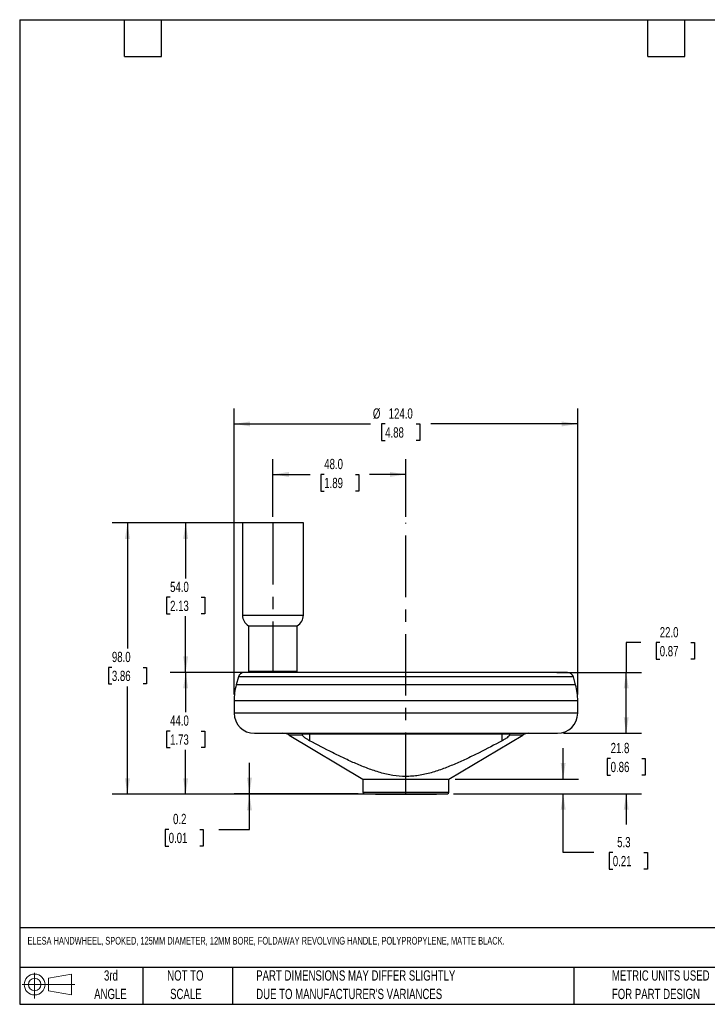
# Model space of a CAD drawing. Header units: millimetres. Extents: x 11 to 478, y 11 to 367.
# Tile 1 of 3: x 11 to 259, y 11 to 367. Entities that reach past the tile are written whole.
import ezdxf

# ---------------------------------------------------------------- set-up
doc = ezdxf.new("R2010")
doc.units = ezdxf.units.MM
doc.header["$LTSCALE"] = 1.75
doc.linetypes.add('CENTERX2', pattern=[20.32, 12.7, -2.54, 2.54, -2.54])
doc.layers.add('CENTER', color=40, linetype='CENTERX2')
doc.layers.add('DIMENSIONS', color=140, linetype='Continuous', lineweight=25)
doc.layers.add('TEXT', color=140, linetype='Continuous', lineweight=25)
doc.styles.add('SLDTEXTSTYLE0', font='TXT', dxfattribs={"width": 0.7})
doc.dimstyles.new('SLDDIMSTYLE0', dxfattribs={"dimtxt": 3.776514, "dimasz": 5.7785, "dimexe": 0, "dimexo": 0.0625, "dimgap": 0.944128, "dimtad": 0, "dimtih": 1, "dimtoh": 1, "dimrnd": 1e-09, "dimzin": 4, "dimdsep": 46, "dimtxsty": 'SLDTEXTSTYLE0', "dimsah": 1, "dimcen": 0.09, "dimadec": 0, "dimazin": 1, "dimtfac": 1, "dimtofl": 0, "dimtmove": 0, "dimatfit": 3, "dimfxl": 0, "dimfrac": 2, "dimtolj": 1, "dimtzin": 12, "dimarcsym": 0})
doc.dimstyles.new('SLDDIMSTYLE1', dxfattribs={"dimtxt": 3.776514, "dimasz": 5.7785, "dimexe": 0, "dimexo": 0.0625, "dimgap": 0.944128, "dimtad": 0, "dimtih": 1, "dimtoh": 1, "dimrnd": 1e-09, "dimzin": 12, "dimdsep": 46, "dimtxsty": 'SLDTEXTSTYLE0', "dimsah": 1, "dimcen": 0.09, "dimadec": 0, "dimazin": 3, "dimtfac": 1, "dimtmove": 0, "dimatfit": 0, "dimfxl": 0, "dimfrac": 2, "dimtolj": 1, "dimtzin": 12, "dimarcsym": 0})
doc.dimstyles.new('SLDDIMSTYLE2', dxfattribs={"dimtxt": 3.776514, "dimasz": 5.7785, "dimexe": 0, "dimexo": 0.0625, "dimgap": 0.944128, "dimtad": 0, "dimtih": 1, "dimtoh": 1, "dimrnd": 1e-09, "dimdsep": 46, "dimtxsty": 'SLDTEXTSTYLE0', "dimsah": 1, "dimcen": 0.09, "dimadec": 0, "dimazin": 2, "dimtfac": 1, "dimtmove": 0, "dimatfit": 0, "dimfxl": 0, "dimfrac": 2, "dimtolj": 1, "dimtzin": 12, "dimarcsym": 0})

# ---------------------------------------------------------------- blocks, each defined once
blk = doc.blocks.new('Block11')
at = {"color": 7, "linetype": 'Continuous', "lineweight": 18}
for p, q in [((4.53, 9.29), (4.53, 0)), ((9.59, 7.29), (17.81, 8.81)), ((9.59, 2.79), (9.59, 7.29)), ((17.81, 8.81), (17.81, 1.28)), ((0, 5.04), (19.03, 5.04)), ((9.59, 2.79), (17.81, 1.28))]:
    blk.add_line(p, q, dxfattribs=at)
for radius in [3.76, 2.25]:
    blk.add_circle((4.53, 5.04), radius, dxfattribs=at)
blk = doc.blocks.new('Block12')
at = {"color": 7, "linetype": 'Continuous'}
blk.add_blockref('Block11', (0, 0), dxfattribs=at)
blk = doc.blocks.new('SW_NOTE_0_2')
at = {"layer": 'TEXT', "color": 0, "char_height": 3.7042, "attachment_point": 1, "style": 'SLDTEXTSTYLE0'}
for s, insert in [('PART DIMENSIONS MAY DIFFER SLIGHTLY', (0, 4.77)), ("DUE TO MANUFACTURER'S VARIANCES", (0, -1.91))]:
    blk.add_mtext(s, dxfattribs=dict(at, insert=insert))
blk = doc.blocks.new('SW_NOTE_0_3')
at = {"layer": 'TEXT', "color": 0, "char_height": 3.704, "attachment_point": 2, "style": 'SLDTEXTSTYLE0'}
for s, insert in [('NOT TO', (9.2, 4.77)), ('SCALE', (9.37, -1.91))]:
    blk.add_mtext(s, dxfattribs=dict(at, insert=insert))
blk = doc.blocks.new('SW_NOTE_0_4')
at = {"layer": 'TEXT', "color": 0, "char_height": 3.704, "attachment_point": 2, "style": 'SLDTEXTSTYLE0'}
for s, insert in [('3rd', (4.05, 4.77)), ('ANGLE', (3.88, -1.91))]:
    blk.add_mtext(s, dxfattribs=dict(at, insert=insert))
blk = doc.blocks.new('SW_NOTE_0_5')
at = {"layer": 'TEXT', "color": 0, "char_height": 3.7042, "attachment_point": 1, "style": 'SLDTEXTSTYLE0'}
for s, insert in [('METRIC UNITS USED', (0, 4.77)), ('FOR PART DESIGN', (0, -1.91))]:
    blk.add_mtext(s, dxfattribs=dict(at, insert=insert))
blk = doc.blocks.new('_D')
at = {"layer": 'DIMENSIONS'}
for p, q in [((100.28, 184.98), (65.44, 184.98)), ((71, 184.98), (71, 164.95)), ((65.39, 158.1), (64.12, 158.1)), ((64.12, 158.1), (64.12, 152.1)), ((76.61, 158.1), (77.88, 158.1)), ((77.88, 158.1), (77.88, 152.1)), ((64.12, 152.1), (65.39, 152.1)), ((71, 130.98), (71, 151.25)), ((77.88, 152.1), (76.61, 152.1)), ((91.92, 130.98), (65.44, 130.98))]:
    blk.add_line(p, q, dxfattribs=at)
for points in [[(71, 184.98), (70.11, 179.2), (71.89, 179.2)], [(71, 130.98), (71.89, 136.76), (70.11, 136.76)]]:
    blk.add_solid(points, dxfattribs=at)
at = {"layer": 'DIMENSIONS', "char_height": 3.704, "attachment_point": 1, "style": 'SLDTEXTSTYLE0'}
for s, insert in [('54.0', (65.39, 163.72)), ('2.13', (65.39, 156.87))]:
    blk.add_mtext(s, dxfattribs=dict(at, insert=insert))
blk = doc.blocks.new('_D_1')
at = {"layer": 'DIMENSIONS'}
for p, q in [((100.28, 130.97), (65.44, 130.97)), ((71, 130.97), (71, 116.66)), ((65.39, 109.81), (64.12, 109.81)), ((64.12, 109.81), (64.12, 103.81)), ((76.61, 109.81), (77.88, 109.81)), ((77.88, 109.81), (77.88, 103.81)), ((64.12, 103.81), (65.39, 103.81)), ((77.88, 103.81), (76.61, 103.81)), ((71, 86.98), (71, 102.96)), ((137.28, 86.98), (65.44, 86.98))]:
    blk.add_line(p, q, dxfattribs=at)
for points in [[(71, 130.97), (70.11, 125.2), (71.89, 125.2)], [(71, 86.98), (71.89, 92.76), (70.11, 92.76)]]:
    blk.add_solid(points, dxfattribs=at)
at = {"layer": 'DIMENSIONS', "char_height": 3.704, "attachment_point": 1, "style": 'SLDTEXTSTYLE0'}
for s, insert in [('44.0', (65.39, 115.43)), ('1.73', (65.39, 108.58))]:
    blk.add_mtext(s, dxfattribs=dict(at, insert=insert))
blk = doc.blocks.new('_D_2')
at = {"layer": 'DIMENSIONS'}
for p, q in [((102.5, 187.2), (102.5, 208.03)), ((150.5, 187.2), (150.5, 208.03)), ((102.5, 202.48), (115.91, 202.48)), ((121.03, 202.48), (119.76, 202.48)), ((119.76, 202.48), (119.76, 196.48)), ((132.25, 202.48), (133.52, 202.48)), ((133.52, 202.48), (133.52, 196.48)), ((150.5, 202.48), (137.36, 202.48)), ((119.76, 196.48), (121.03, 196.48)), ((133.52, 196.48), (132.25, 196.48))]:
    blk.add_line(p, q, dxfattribs=at)
for points in [[(102.5, 202.48), (108.28, 201.59), (108.28, 203.37)], [(150.5, 202.48), (144.72, 203.37), (144.72, 201.59)]]:
    blk.add_solid(points, dxfattribs=at)
at = {"layer": 'DIMENSIONS', "char_height": 3.704, "attachment_point": 1, "style": 'SLDTEXTSTYLE0'}
for s, insert in [('48.0', (121.03, 208.1)), ('1.89', (121.03, 201.25))]:
    blk.add_mtext(s, dxfattribs=dict(at, insert=insert))
blk = doc.blocks.new('_D_3')
at = {"layer": 'DIMENSIONS'}
for p, q in [((89.28, 184.98), (44.44, 184.98)), ((50, 184.98), (50, 139.65)), ((44.39, 132.8), (43.12, 132.8)), ((43.12, 132.8), (43.12, 126.8)), ((55.61, 132.8), (56.88, 132.8)), ((56.88, 132.8), (56.88, 126.8)), ((43.12, 126.8), (44.39, 126.8)), ((50, 86.98), (50, 125.95)), ((56.88, 126.8), (55.61, 126.8)), ((137.28, 86.98), (44.44, 86.98))]:
    blk.add_line(p, q, dxfattribs=at)
for points in [[(50, 184.98), (49.11, 179.2), (50.89, 179.2)], [(50, 86.98), (50.89, 92.76), (49.11, 92.76)]]:
    blk.add_solid(points, dxfattribs=at)
at = {"layer": 'DIMENSIONS', "char_height": 3.704, "attachment_point": 1, "style": 'SLDTEXTSTYLE0'}
for s, insert in [('98.0', (44.39, 138.42)), ('3.86', (44.39, 131.57))]:
    blk.add_mtext(s, dxfattribs=dict(at, insert=insert))
blk = doc.blocks.new('_D_4')
at = {"layer": 'DIMENSIONS'}
for p, q in [((88.5, 122.97), (88.5, 226.28)), ((212.5, 122.97), (212.5, 226.28)), ((88.5, 220.72), (137.74, 220.72)), ((143.01, 220.72), (141.74, 220.72)), ((141.74, 220.72), (141.74, 214.72)), ((154.23, 220.72), (155.5, 220.72)), ((155.5, 220.72), (155.5, 214.72)), ((212.5, 220.72), (159.5, 220.72)), ((141.74, 214.72), (143.01, 214.72)), ((155.5, 214.72), (154.23, 214.72))]:
    blk.add_line(p, q, dxfattribs=at)
for points in [[(88.5, 220.72), (94.28, 219.83), (94.28, 221.61)], [(212.5, 220.72), (206.72, 221.61), (206.72, 219.83)]]:
    blk.add_solid(points, dxfattribs=at)
at = {"layer": 'DIMENSIONS', "char_height": 3.704, "attachment_point": 1, "style": 'SLDTEXTSTYLE0'}
for s, insert in [('%%c', (138.58, 226.34)), ('124.0', (144.29, 226.34)), ('4.88', (143.01, 219.5))]:
    blk.add_mtext(s, dxfattribs=dict(at, insert=insert))
blk = doc.blocks.new('_D_5')
at = {"layer": 'DIMENSIONS'}
for p, q in [((207.25, 92.48), (207.25, 103.59)), ((168.22, 92.48), (212.8, 92.48)), ((167.72, 87.18), (212.8, 87.18)), ((207.25, 65.92), (207.25, 87.18)), ((218.36, 65.92), (207.25, 65.92)), ((225.17, 65.92), (223.9, 65.92)), ((223.9, 65.92), (223.9, 59.92)), ((236.39, 65.92), (237.66, 65.92)), ((237.66, 65.92), (237.66, 59.92)), ((223.9, 59.92), (225.17, 59.92)), ((237.66, 59.92), (236.39, 59.92))]:
    blk.add_line(p, q, dxfattribs=at)
for points in [[(207.25, 92.48), (208.14, 98.26), (206.36, 98.26)], [(207.25, 87.18), (206.36, 81.4), (208.14, 81.4)]]:
    blk.add_solid(points, dxfattribs=at)
at = {"layer": 'DIMENSIONS', "char_height": 3.704, "attachment_point": 1, "style": 'SLDTEXTSTYLE0'}
for s, insert in [('5.3', (226.74, 71.54)), ('0.21', (225.17, 64.69))]:
    blk.add_mtext(s, dxfattribs=dict(at, insert=insert))
blk = doc.blocks.new('_D_6')
at = {"layer": 'DIMENSIONS'}
for p, q in [((230, 108.98), (230, 120.09)), ((207.39, 108.98), (235.56, 108.98)), ((224.39, 99.91), (223.12, 99.91)), ((223.12, 99.91), (223.12, 93.91)), ((235.61, 99.91), (236.88, 99.91)), ((236.88, 99.91), (236.88, 93.91)), ((223.12, 93.91), (224.39, 93.91)), ((236.88, 93.91), (235.61, 93.91)), ((167.72, 87.18), (235.56, 87.18)), ((230, 87.18), (230, 76.07))]:
    blk.add_line(p, q, dxfattribs=at)
for points in [[(230, 108.98), (230.89, 114.76), (229.11, 114.76)], [(230, 87.18), (229.11, 81.4), (230.89, 81.4)]]:
    blk.add_solid(points, dxfattribs=at)
at = {"layer": 'DIMENSIONS', "char_height": 3.704, "attachment_point": 1, "style": 'SLDTEXTSTYLE0'}
for s, insert in [('21.8', (224.39, 105.53)), ('0.86', (224.39, 98.68))]:
    blk.add_mtext(s, dxfattribs=dict(at, insert=insert))
blk = doc.blocks.new('_D_7')
at = {"layer": 'DIMENSIONS'}
for p, q in [((235.3, 141.73), (230, 141.73)), ((230, 141.73), (230, 130.98)), ((242.11, 141.73), (240.84, 141.73)), ((240.84, 141.73), (240.84, 135.73)), ((253.33, 141.73), (254.6, 141.73)), ((254.6, 141.73), (254.6, 135.73)), ((240.84, 135.73), (242.11, 135.73)), ((254.6, 135.73), (253.33, 135.73)), ((204.98, 130.98), (235.56, 130.98)), ((230, 108.98), (230, 130.98)), ((207.39, 108.98), (235.56, 108.98))]:
    blk.add_line(p, q, dxfattribs=at)
for points in [[(230, 130.98), (229.11, 125.2), (230.89, 125.2)], [(230, 108.98), (230.89, 114.76), (229.11, 114.76)]]:
    blk.add_solid(points, dxfattribs=at)
at = {"layer": 'DIMENSIONS', "char_height": 3.704, "attachment_point": 1, "style": 'SLDTEXTSTYLE0'}
for s, insert in [('22.0', (242.11, 147.35)), ('0.87', (242.11, 140.51))]:
    blk.add_mtext(s, dxfattribs=dict(at, insert=insert))
blk = doc.blocks.new('_D_8')
at = {"layer": 'DIMENSIONS'}
for p, q in [((94.03, 87.18), (94.03, 98.29)), ((133.28, 87.18), (88.48, 87.18)), ((137.28, 86.98), (88.48, 86.98)), ((94.03, 74.28), (94.03, 86.98)), ((64.89, 74.28), (63.62, 74.28)), ((63.62, 74.28), (63.62, 68.28)), ((76.11, 74.28), (77.38, 74.28)), ((77.38, 74.28), (77.38, 68.28)), ((82.92, 74.28), (94.03, 74.28)), ((63.62, 68.28), (64.89, 68.28)), ((77.38, 68.28), (76.11, 68.28))]:
    blk.add_line(p, q, dxfattribs=at)
for points in [[(94.03, 87.18), (94.92, 92.96), (93.14, 92.96)], [(94.03, 86.98), (93.14, 81.2), (94.92, 81.2)]]:
    blk.add_solid(points, dxfattribs=at)
at = {"layer": 'DIMENSIONS', "char_height": 3.704, "attachment_point": 1, "style": 'SLDTEXTSTYLE0'}
for s, insert in [('0.2', (66.46, 79.9)), ('0.01', (64.89, 73.05))]:
    blk.add_mtext(s, dxfattribs=dict(at, insert=insert))

msp = doc.modelspace()

# ---------------------------------------------------------------- linework, layer by layer
for p, q in [((91.50198, 184.978177), (91.50198, 151.628177)), ((113.50198, 184.978177), (91.50198, 184.978177)), ((113.50198, 151.628177), (113.50198, 184.978177)), ((91.50198, 151.628177), (113.50198, 151.628177)), ((93.70198, 147.817665), (93.70198, 131.418177)), ((93.70198, 147.817665), (111.30198, 147.817665)), ((111.30198, 131.418177), (111.30198, 147.817665)), ((90.030024, 129.347578), (89.251612, 126.442507)), ((210.973937, 129.347578), (90.030024, 129.347578)), ((93.70198, 131.418177), (94.14198, 130.978177)), ((93.70198, 131.418177), (111.30198, 131.418177)), ((110.86198, 130.978177), (111.30198, 131.418177)), ((211.752349, 126.442507), (210.973937, 129.347578)), ((211.752349, 126.442507), (89.251612, 126.442507)), ((88.50198, 120.748488), (88.50198, 116.31151)), ((212.50198, 120.748488), (88.50198, 120.748488)), ((212.50198, 116.31151), (212.50198, 120.748488)), ((212.50198, 116.31151), (88.50198, 116.31151)), ((108.35477, 108.357923), (135.00198, 92.478177)), ((113.036123, 108.357923), (108.35477, 108.357923)), ((187.652186, 108.6607), (113.351775, 108.6607)), ((115.745899, 108.6607), (115.745899, 106.311324)), ((166.00198, 92.478177), (192.64919, 108.357923)), ((185.258062, 106.311324), (185.258062, 108.6607)), ((192.64919, 108.357923), (187.967838, 108.357923)), ((135.00198, 92.478177), (135.00198, 87.678177)), ((135.00198, 92.478177), (166.00198, 92.478177)), ((166.00198, 87.678177), (166.00198, 92.478177)), ((135.00198, 87.678177), (166.00198, 87.678177)), ((139.50198, 87.178177), (139.50198, 86.978177)), ((139.50198, 86.978177), (161.50198, 86.978177)), ((161.50198, 86.978177), (161.50198, 87.178177))]:
    msp.add_line(p, q)
for centre, radius, start, end in [((95.90198, 151.628177), 4.4, 180, 240), ((109.10198, 151.628177), 4.4, 300, 0), ((92.15506, 128.778177), 2.2, 90, 165), ((208.8489, 128.778177), 2.2, 15, 90), ((110.50198, 120.748488), 22, 165, 180), ((190.50198, 120.748488), 22, 0, 15), ((95.835314, 116.31151), 7.333333, 180, 270), ((205.168647, 116.31151), 7.333333, 270, 0), ((106.102324, 104.578177), 4.4, 59.20821628, 90), ((194.901637, 104.578177), 4.4, 90, 120.79178372), ((135.50198, 87.678177), 0.5, 180, 270), ((165.50198, 87.678177), 0.5, 270, 0)]:
    msp.add_arc(centre, radius, start, end)
for points, knots in [([(208.8489, 130.978177), (208.8489, 130.978177), (202.701343, 130.978177), (180.817623, 130.978177), (165.976108, 130.978177), (135.027853, 130.978177), (120.186338, 130.978177), (98.302617, 130.978177), (92.15506, 130.978177), (92.15506, 130.978177)], [0, 0, 0, 0, 0.25, 0.25, 0.5, 0.5, 0.75, 0.75, 1, 1, 1, 1]), ([(95.835314, 108.978177), (95.835314, 108.978177), (101.595111, 108.978177), (122.098508, 108.978177), (136.003889, 108.978177), (165.000071, 108.978177), (178.905453, 108.978177), (199.40885, 108.978177), (205.168647, 108.978177), (205.168647, 108.978177)], [0, 0, 0, 0, 0.25, 0.25, 0.5, 0.5, 0.75, 0.75, 1, 1, 1, 1]), ([(113.351775, 108.6607), (113.270078, 108.6607), (113.202466, 108.655251), (113.094105, 108.633014), (113.053143, 108.61597), (113.000536, 108.568443), (112.98874, 108.538251), (112.992293, 108.461474), (113.007971, 108.414466), (113.036123, 108.357923)], [0, 0, 0, 0, 0.25, 0.25, 0.5, 0.5, 0.75, 0.75, 1, 1, 1, 1]), ([(115.745899, 106.311324), (115.42331, 106.483914), (115.116808, 106.662688), (114.678148, 106.938439), (114.534393, 107.032472), (114.262535, 107.217844), (114.13391, 107.309441), (113.770068, 107.581039), (113.555519, 107.759383), (113.222634, 108.082469), (113.098599, 108.232441), (113.036123, 108.357923)], [0, 0, 0, 0, 0.25, 0.25, 0.375, 0.375, 0.5, 0.5, 0.75, 0.75, 1, 1, 1, 1]), ([(187.967838, 108.357923), (187.905478, 108.232674), (187.785485, 108.086758), (187.448486, 107.759177), (187.238749, 107.584802), (186.749449, 107.219279), (186.479391, 107.035143), (185.889443, 106.663969), (185.579894, 106.483509), (185.258062, 106.311324)], [0, 0, 0, 0, 0.25, 0.25, 0.5, 0.5, 0.75, 0.75, 1, 1, 1, 1]), ([(187.984396, 108.488674), (187.991946, 108.51862), (188.018883, 108.625465), (187.863797, 108.654242), (187.692346, 108.659475), (187.652186, 108.6607)], [0, 0, 0, 0, 0.22970623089, 0.81956959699, 1, 1, 1, 1]), ([(185.258062, 106.311324), (182.498593, 104.834963), (179.726813, 103.384099), (175.532475, 101.283741), (174.128124, 100.596541), (171.301075, 99.260135), (169.878447, 98.610785), (167.005359, 97.369725), (165.552105, 96.77675), (162.618845, 95.687546), (161.139416, 95.19126), (158.141208, 94.347222), (156.622332, 93.999838), (154.687814, 93.701208), (154.29911, 93.648278), (153.517824, 93.557059), (153.124354, 93.518727), (151.948296, 93.427822), (151.168001, 93.399074), (148.838308, 93.408075), (147.300245, 93.542281), (144.24965, 94.027972), (142.736967, 94.378171), (140.481646, 95.020071), (139.732141, 95.253549), (138.249884, 95.747804), (137.515223, 96.009098), (135.326598, 96.826631), (133.887771, 97.41603), (131.03585, 98.6512), (129.622861, 99.297201), (126.813952, 100.626599), (125.418095, 101.310133), (121.248141, 103.399329), (118.491187, 104.842549), (115.745899, 106.311324)], [0, 0, 0, 0, 0.125, 0.125, 0.1875, 0.1875, 0.25, 0.25, 0.3125, 0.3125, 0.375, 0.375, 0.4375, 0.4375, 0.453125, 0.453125, 0.46875, 0.46875, 0.5, 0.5, 0.5625, 0.5625, 0.625, 0.625, 0.65625, 0.65625, 0.6875, 0.6875, 0.75, 0.75, 0.8125, 0.8125, 0.875, 0.875, 1, 1, 1, 1]), ([(135.50198, 87.178177), (135.50198, 87.178177), (137.082413, 87.178177), (142.708345, 87.178177), (146.523846, 87.178177), (154.480115, 87.178177), (158.295616, 87.178177), (163.921548, 87.178177), (165.50198, 87.178177), (165.50198, 87.178177)], [0, 0, 0, 0, 0.25, 0.25, 0.5, 0.5, 0.75, 0.75, 1, 1, 1, 1])]:
    msp.add_open_spline(points, degree=3, knots=knots)
at = {"layer": 'CENTER'}
for p, q in [((102.50198, 184.978177), (102.50198, 130.97423)), ((150.50198, 87.02393), (150.50198, 184.978177))]:
    msp.add_line(p, q, dxfattribs=at)
at = {"layer": 'TEXT'}
for p, q in [((11.1125, 366.7125), (477.8375, 366.7125)), ((11.1125, 366.7125), (11.1125, 11.1125)), ((48.895, 353.3775), (48.895, 366.7125)), ((62.23, 353.3775), (62.23, 366.7125)), ((237.8075, 353.3775), (237.8075, 366.7125)), ((251.1425, 353.3775), (251.1425, 366.7125)), ((48.895, 353.3775), (62.23, 353.3775)), ((237.8075, 353.3775), (251.1425, 353.3775)), ((477.8375, 38.720688), (11.1125, 38.720688)), ((477.8375, 24.4475), (11.1125, 24.4475)), ((55.5625, 24.4475), (55.5625, 11.1125)), ((87.870349, 24.4475), (87.870349, 11.1125)), ((211.131336, 24.4475), (211.131336, 11.1125)), ((11.1125, 11.1125), (477.8375, 11.1125))]:
    msp.add_line(p, q, dxfattribs=at)

# ---------------------------------------------------------------- block references
for name, p in [('Block12', (11.966392, 13.219247)), ('SW_NOTE_0_4', (39.982858, 18.612067)), ('SW_NOTE_0_3', (61.700065, 18.612066)), ('SW_NOTE_0_2', (96.458748, 18.612066)), ('SW_NOTE_0_5', (224.83715, 18.612068))]:
    msp.add_blockref(name, p, dxfattribs=at)

# ---------------------------------------------------------------- texts
at = {"layer": 'TEXT', "insert": (13.940035, 35.458807), "char_height": 2.778125, "attachment_point": 1, "style": 'SLDTEXTSTYLE0'}
msp.add_mtext('ELESA HANDWHEEL, SPOKED, 125MM DIAMETER, 12MM BORE, FOLDAWAY REVOLVING HANDLE, POLYPROPYLENE, MATTE BLACK.', dxfattribs=at)

# ---------------------------------------------------------------- dimensions: what is measured, and where the dimension line sits
at = {"layer": 'DIMENSIONS'}
dim = msp.add_linear_dim(base=(88.50198, 220.723241), p1=(212.50198, 120.748488), p2=(88.50198, 120.748488), text='%%c<>', dimstyle='SLDDIMSTYLE0', dxfattribs=at)
dim.commit()
dim.dimension.update_dxf_attribs({"geometry": '_D_4', "text_midpoint": (148.617398, 220.723241), "dimtype": 160})
dim = msp.add_linear_dim(base=(102.50198, 202.478177), p1=(150.50198, 184.978177), p2=(102.50198, 184.978177), dimstyle='SLDDIMSTYLE0', dxfattribs=at)
dim.commit()
dim.dimension.update_dxf_attribs({"geometry": '_D_2', "text_midpoint": (126.636597, 202.478177), "dimtype": 160})
for base, p1, p2, dimstyle, picture, middle in [((50.001212, 184.978177), (139.50198, 86.978177), (91.50198, 184.978177), 'SLDDIMSTYLE0', '_D_3', (50.001212, 132.800039)), ((71.001212, 130.978177), (102.50198, 184.978177), (94.14198, 130.978177), 'SLDDIMSTYLE0', '_D', (71.001212, 158.100174)), ((230.002748, 130.978177), (205.168647, 108.978177), (202.762077, 130.978177), 'SLDDIMSTYLE0', '_D_7', (230.002748, 141.733369)), ((71.001212, 86.978177), (102.50198, 130.97423), (139.50198, 86.978177), 'SLDDIMSTYLE0', '_D_1', (71.001212, 109.811811)), ((230.002748, 108.978177), (165.50198, 87.178177), (205.168647, 108.978177), 'SLDDIMSTYLE1', '_D_6', (230.002748, 99.911005)), ((207.247452, 92.478177), (165.50198, 87.178177), (166.00198, 92.478177), 'SLDDIMSTYLE1', '_D_5', (207.247452, 65.92052)), ((94.033036, 86.978177), (135.50198, 87.178177), (139.50198, 86.978177), 'SLDDIMSTYLE2', '_D_8', (94.033036, 74.281404))]:
    dim = msp.add_linear_dim(base=base, p1=p1, p2=p2, angle=90, dimstyle=dimstyle, dxfattribs=at)
    dim.commit()
    dim.dimension.update_dxf_attribs({"geometry": picture, "text_midpoint": middle, "dimtype": 160})

doc.saveas('drawing.dxf')
